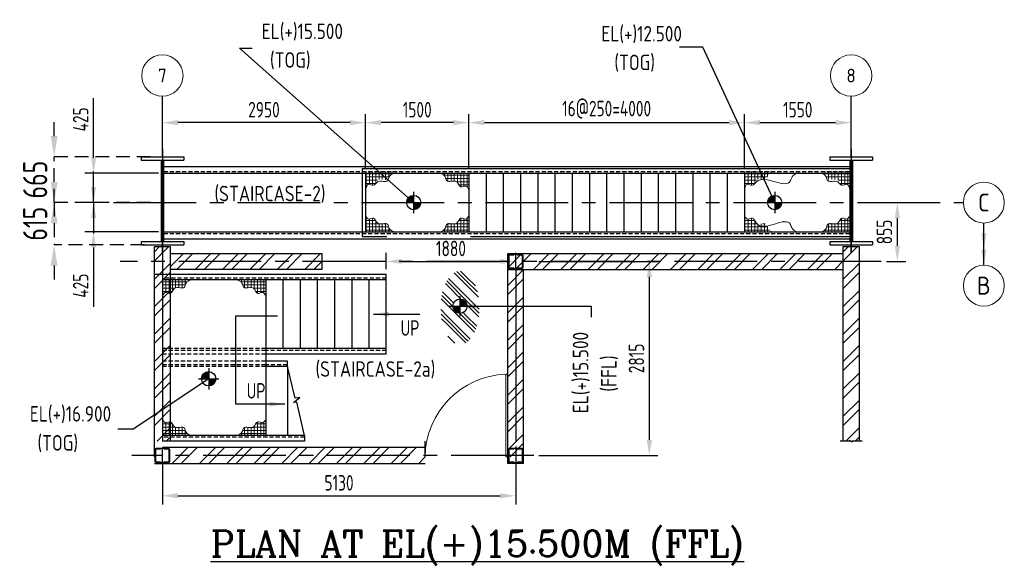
# Model space of a CAD drawing. Extents: x -287416 to 4934791, y -504132 to 1826789.
# Tile 198 of 256: x 522262 to 536557, y 298329 to 306216. Entities that reach past the tile are written whole.
import ezdxf
from ezdxf.enums import TextEntityAlignment as Align

# ---------------------------------------------------------------- set-up
doc = ezdxf.new("R2010")
doc.units = 0
doc.header["$LTSCALE"] = 800
doc.header["$MEASUREMENT"] = 0
for name, pattern in [('CENTER', [2, 1.25, -0.25, 0.25, -0.25]), ('CENTER2', [1.125, 0.75, -0.125, 0.125, -0.125]), ('CONTINOUS', [0]), ('HIDDEN', [0.375, 0.25, -0.125])]:
    doc.linetypes.add(name, pattern=pattern)
doc.layers.get('0').update_dxf_attribs({"linetype": 'CONTINUOUS'})
doc.layers.get('DEFPOINTS').update_dxf_attribs({"linetype": 'CONTINUOUS'})
for name, color, linetype in [('CABLE TRAYS', 7, 'CONTINUOUS'), ('CL', 2, 'CENTER2'), ('COL', 1, 'CENTER'), ('FLOOR BEAM', 6, 'CONTINUOUS'), ('GRID', 8, 'CENTER'), ('GT_5', 4, 'CONTINUOUS'), ('MECH_EQ', 251, 'HIDDEN'), ('WALL', 6, 'CONTINUOUS')]:
    doc.layers.add(name, color=color, linetype=linetype)
for name, color, linetype, lineweight in [('DOOR', 235, 'CONTINUOUS', 13), ('STAIR', 4, 'CONTINUOUS', 13), ('STEEL', 6, 'CONTINUOUS', 15), ('TEXT', 3, 'CONTINUOUS', 15), ('WALL HATCH', 251, 'CONTINUOUS', 13)]:
    doc.layers.add(name, color=color, linetype=linetype, lineweight=lineweight)
doc.styles.add('ROMANC', font='romanc')
doc.styles.add('ROMANS', font='ISO9.shx', dxfattribs={"width": 0.8})
doc.styles.add('S1', font='SIMPLEX.SHX', dxfattribs={"height": 200})
doc.linetypes.add('FENCELINE1', pattern='A,0.25,-0.1,[133,ltypeshp.shx,S=0.1,R=0,X=-0.1,Y=0],-0.1,1', length=1.45)
doc.dimstyles.new('DIM 75', dxfattribs={"dimtxt": 225, "dimasz": 225, "dimexe": 125, "dimexo": 75, "dimgap": 75, "dimtad": 1, "dimdec": 0, "dimzin": 0, "dimdsep": 46, "dimtxsty": 'ROMANS', "dimcen": 0, "dimclrd": 1, "dimclre": 1, "dimclrt": 3, "dimadec": 0, "dimazin": 0, "dimtfac": 1, "dimtdec": 0, "dimtix": 1, "dimtmove": 0, "dimatfit": 0, "dimfxl": 1, "dimtolj": 1, "dimtzin": 0, "dimarcsym": 0})
doc.dimstyles.new('STANDARD$0', dxfattribs={"dimtxt": 250, "dimasz": 200, "dimexe": 0, "dimexo": 0, "dimgap": 100, "dimtad": 1, "dimdec": 0, "dimzin": 0, "dimdsep": 46, "dimtxsty": 'S1', "dimcen": 0, "dimadec": 0, "dimazin": 0, "dimtfac": 1, "dimtdec": 0, "dimtmove": 2, "dimatfit": 3, "dimfxl": 1, "dimtolj": 1, "dimtzin": 0, "dimarcsym": 0})
pattern_1 = [(90, (-716429, -591540.604), (-46.875, 7e-15), []), (180, (-716429, -591540.604), (-7e-15, -46.875), [])]
pattern_2 = [(45, (-524333.34, -200839.23), (-198.87378, 198.87378), []), (45, (-524200.76, -200839.23), (-198.87378, 198.87378), [])]
pattern_3 = [(90, (-719379, -593085.5), (-46.875, 7e-15), []), (180, (-719379, -593085.5), (-7e-15, -46.875), [])]
pattern_4 = [(90, (-719630.103, -593085.5), (-46.875, 7e-15), []), (180, (-719630.103, -593085.5), (-7e-15, -46.875), [])]

# ---------------------------------------------------------------- blocks, each defined once
blk = doc.blocks.new('A$C18D71BFD')
at = {"color": 252, "linetype": 'ByBlock'}
blk.add_line((310, 1395), (310, -115), dxfattribs=at)
at = {"layer": 'GRID', "color": 1, "linetype": 'ByBlock', "ltscale": 4}
for p, q in [((0, 1280), (0, 1230)), ((0, 1280), (620, 1280)), ((0, 1230), (620, 1230)), ((292, 1230), (292, 50)), ((328, 1230), (328, 50)), ((620, 1280), (620, 1230)), ((0, 50), (0, 0)), ((0, 50), (620, 50)), ((620, 50), (620, 0)), ((0, 0), (620, 0))]:
    blk.add_line(p, q, dxfattribs=at)
blk = doc.blocks.new('*D1054')
at = {"layer": 'DEFPOINTS', "color": 0, "linetype": 'ByBlock', "transparency": 16777216}
for p in [(8450, 1159), (8450, 892), (4450, 425)]:
    blk.add_point(p, dxfattribs=at)
at = {"layer": 'FLOOR BEAM', "color": 1, "linetype": 'ByBlock', "lineweight": -2, "transparency": 16777216}
for p, q in [((4450, 500), (4450, 1284)), ((4675, 1159), (8225, 1159)), ((8450, 967), (8450, 1284))]:
    blk.add_line(p, q, dxfattribs=at)
at = {"layer": 'FLOOR BEAM', "color": 1, "linetype": 'ByBlock', "transparency": 16777216}
for points in [[(4675, 1197), (4675, 1122), (4450, 1159)], [(8225, 1197), (8225, 1122), (8450, 1159)]]:
    blk.add_solid(points, dxfattribs=at)
at = {"layer": 'FLOOR BEAM', "color": 3, "linetype": 'ByBlock', "transparency": 16777216, "insert": (6450, 1347), "char_height": 225, "attachment_point": 5, "style": 'ROMANS'}
blk.add_mtext('\\A1;16@250=4000', dxfattribs=at)
blk = doc.blocks.new('*D1055')
at = {"layer": 'DEFPOINTS', "color": 0, "linetype": 'ByBlock', "transparency": 16777216}
for p in [(10000, 1159), (10000, 730), (8450, 425)]:
    blk.add_point(p, dxfattribs=at)
at = {"layer": 'FLOOR BEAM', "color": 1, "linetype": 'ByBlock', "lineweight": -2, "transparency": 16777216}
for p, q in [((8450, 500), (8450, 1284)), ((8675, 1159), (9775, 1159)), ((10000, 805), (10000, 1284))]:
    blk.add_line(p, q, dxfattribs=at)
at = {"layer": 'FLOOR BEAM', "color": 1, "linetype": 'ByBlock', "transparency": 16777216}
for points in [[(8675, 1197), (8675, 1122), (8450, 1159)], [(9775, 1197), (9775, 1122), (10000, 1159)]]:
    blk.add_solid(points, dxfattribs=at)
at = {"layer": 'FLOOR BEAM', "color": 3, "linetype": 'ByBlock', "transparency": 16777216, "insert": (9225, 1347), "char_height": 225, "attachment_point": 5, "style": 'ROMANS'}
blk.add_mtext('\\A1;1550', dxfattribs=at)
blk = doc.blocks.new('*D1056')
at = {"layer": 'DEFPOINTS', "color": 0, "linetype": 'ByBlock', "transparency": 16777216}
for p in [(2950, 1159), (4450, 1017), (2950, 425)]:
    blk.add_point(p, dxfattribs=at)
at = {"layer": 'FLOOR BEAM', "color": 1, "linetype": 'ByBlock', "lineweight": -2, "transparency": 16777216}
for p, q in [((2950, 500), (2950, 1284)), ((4225, 1159), (3175, 1159)), ((4450, 1092), (4450, 1284))]:
    blk.add_line(p, q, dxfattribs=at)
at = {"layer": 'FLOOR BEAM', "color": 1, "linetype": 'ByBlock', "transparency": 16777216}
for points in [[(3175, 1197), (3175, 1122), (2950, 1159)], [(4225, 1197), (4225, 1122), (4450, 1159)]]:
    blk.add_solid(points, dxfattribs=at)
at = {"layer": 'FLOOR BEAM', "color": 3, "linetype": 'ByBlock', "transparency": 16777216, "insert": (3700, 1347), "char_height": 225, "attachment_point": 5, "style": 'ROMANS'}
blk.add_mtext('\\A1;1500', dxfattribs=at)
blk = doc.blocks.new('*D1057')
at = {"layer": 'DEFPOINTS', "color": 0, "linetype": 'ByBlock', "transparency": 16777216}
for p in [(18, 425), (-999, 0), (-709, 0)]:
    blk.add_point(p, dxfattribs=at)
at = {"layer": 'FLOOR BEAM', "color": 1, "linetype": 'ByBlock', "lineweight": -2, "transparency": 16777216}
for p, q in [((-999, 650), (-999, 1513)), ((-57, 425), (-1124, 425)), ((-999, 0), (-999, 425)), ((-784, 0), (-1124, 0)), ((-999, -225), (-999, -450))]:
    blk.add_line(p, q, dxfattribs=at)
at = {"layer": 'FLOOR BEAM', "color": 1, "linetype": 'ByBlock', "transparency": 16777216}
for points in [[(-1036, 650), (-961, 650), (-999, 425)], [(-1036, -225), (-961, -225), (-999, 0)]]:
    blk.add_solid(points, dxfattribs=at)
at = {"layer": 'FLOOR BEAM', "color": 3, "linetype": 'ByBlock', "transparency": 16777216, "insert": (-1186, 1206), "char_height": 225, "attachment_point": 5, "rotation": 90, "style": 'ROMANS'}
blk.add_mtext('\\A1;425', dxfattribs=at)
blk = doc.blocks.new('*D1058')
at = {"layer": 'DEFPOINTS', "color": 0, "linetype": 'ByBlock', "transparency": 16777216}
for p in [(-709, 0), (-999, -425), (18, -425)]:
    blk.add_point(p, dxfattribs=at)
at = {"layer": 'FLOOR BEAM', "color": 1, "linetype": 'ByBlock', "lineweight": -2, "transparency": 16777216}
for p, q in [((-999, 225), (-999, 450)), ((-784, 0), (-1124, 0)), ((-999, 0), (-999, -425)), ((-57, -425), (-1124, -425)), ((-999, -650), (-999, -1513))]:
    blk.add_line(p, q, dxfattribs=at)
at = {"layer": 'FLOOR BEAM', "color": 1, "linetype": 'ByBlock', "transparency": 16777216}
for points in [[(-1036, 225), (-961, 225), (-999, 0)], [(-1036, -650), (-961, -650), (-999, -425)]]:
    blk.add_solid(points, dxfattribs=at)
at = {"layer": 'FLOOR BEAM', "color": 3, "linetype": 'ByBlock', "transparency": 16777216, "insert": (-1186, -1206), "char_height": 225, "attachment_point": 5, "rotation": 90, "style": 'ROMANS'}
blk.add_mtext('\\A1;425', dxfattribs=at)
blk = doc.blocks.new('asd')
at = {"layer": 'FLOOR BEAM', "linetype": 'ByBlock'}
h = blk.add_hatch(color=1, dxfattribs=at)
h.dxf.hatch_style = 1
h.paths.add_polyline_path([(265614, 304272, 0.414214), (265510, 304168), (265614, 304168)])
h = blk.add_hatch(color=1, dxfattribs=at)
h.dxf.hatch_style = 1
h.paths.add_polyline_path([(265718, 304168), (265614, 304168), (265614, 304064, 0.414214)])
at = {"layer": 'FLOOR BEAM', "color": 1, "linetype": 'ByBlock'}
for p, q in [((265614, 304324), (265614, 304012)), ((265467, 304168), (265761, 304168))]:
    blk.add_line(p, q, dxfattribs=at)
blk.add_circle((265614, 304168), 104, dxfattribs=at)
blk = doc.blocks.new('Stub column')
at = {"layer": 'STAIR', "linetype": 'ByBlock'}
for p, q in [((-108, 90), (-108, -90)), ((-108, 90), (-100, 90)), ((-108, 90), (-100, 90)), ((-108, 90), (-108, -90)), ((-25, 100), (-100, 100)), ((-100, 100), (-100, -100)), ((-100, 100), (-100, -100)), ((-25, 100), (-100, 100)), ((90, 108), (-90, 108)), ((-90, 100), (-90, 108)), ((-90, 100), (-90, 108)), ((-25, 100), (100, 100)), ((90, 100), (90, 108)), ((100, 100), (100, -100)), ((108, 90), (100, 90)), ((108, 90), (108, -90)), ((-108, -90), (-100, -90)), ((-108, -90), (-100, -90)), ((-100, -100), (-25, -100)), ((-100, -100), (-25, -100)), ((-90, -100), (-90, -108)), ((-90, -100), (-90, -108)), ((90, -108), (-90, -108)), ((100, -100), (-25, -100)), ((90, -100), (90, -108)), ((108, -90), (100, -90))]:
    blk.add_line(p, q, dxfattribs=at)
for points in [[(-25, -100), (-25, -97, 0.401544), (-31, -91), (-88, -88, -0.401544), (-94, -82), (-94, 82, -0.401544), (-88, 88), (-31, 91, 0.401544), (-25, 97), (-25, 100)], [(-25, -100), (-25, -97, 0.401544), (-31, -91), (-88, -88, -0.401544), (-94, -82), (-94, 82, -0.401544), (-88, 88), (-31, 91, 0.401544), (-25, 97), (-25, 100)], [(25, -100), (25, -97, -0.401544), (31, -91), (88, -88, 0.401544), (94, -82), (94, 82, 0.401544), (88, 88), (31, 91, -0.401544), (25, 97), (25, 100)]]:
    blk.add_lwpolyline(points, format="xyb", dxfattribs=at)
blk = doc.blocks.new('SERVICE BUILDING-ARCH$0$dd1')
at = {"layer": 'DOOR'}
blk.add_lwpolyline([(-1000, 975), (0, 975), (0, 1000), (-1000, 1000)], close=True, dxfattribs=at)
blk.add_arc((13, 1014), 1014, 182.2093, 269.2412, dxfattribs=at)
blk = doc.blocks.new('*D1059')
at = {"layer": 'CABLE TRAYS', "color": 1, "linetype": 'CONTINOUS', "lineweight": -2, "transparency": 16777216}
for p, q in [((10600, 0), (10796, 0)), ((10671, -630), (10671, -225)), ((10512, -855), (10796, -855))]:
    blk.add_line(p, q, dxfattribs=at)
at = {"layer": 'CABLE TRAYS', "color": 1, "linetype": 'CONTINOUS', "transparency": 16777216}
for points in [[(10633, -225), (10708, -225), (10671, 0)], [(10633, -630), (10708, -630), (10671, -855)]]:
    blk.add_solid(points, dxfattribs=at)
at = {"layer": 'DEFPOINTS', "color": 0, "linetype": 'CONTINOUS', "transparency": 16777216}
for p in [(10525, 0), (10671, 0), (10437, -855)]:
    blk.add_point(p, dxfattribs=at)
at = {"layer": 'CABLE TRAYS', "color": 3, "linetype": 'CONTINOUS', "transparency": 16777216, "insert": (10483, -427), "char_height": 225, "attachment_point": 5, "rotation": 90, "style": 'ROMANS'}
blk.add_mtext('\\A1;855', dxfattribs=at)
blk = doc.blocks.new('*D1060')
at = {"layer": 'CABLE TRAYS', "color": 1, "linetype": 'CONTINOUS', "lineweight": -2, "transparency": 16777216}
for p, q in [((5467, -855), (7196, -855)), ((7071, -3445), (7071, -1080)), ((5467, -3670), (7196, -3670))]:
    blk.add_line(p, q, dxfattribs=at)
at = {"layer": 'CABLE TRAYS', "color": 1, "linetype": 'CONTINOUS', "transparency": 16777216}
for points in [[(7033, -1080), (7108, -1080), (7071, -855)], [(7033, -3445), (7108, -3445), (7071, -3670)]]:
    blk.add_solid(points, dxfattribs=at)
at = {"layer": 'DEFPOINTS', "color": 0, "linetype": 'CONTINOUS', "transparency": 16777216}
for p in [(5392, -855), (7071, -855), (5392, -3670)]:
    blk.add_point(p, dxfattribs=at)
at = {"layer": 'CABLE TRAYS', "color": 3, "linetype": 'CONTINOUS', "transparency": 16777216, "insert": (6883, -2262), "char_height": 225, "attachment_point": 5, "rotation": 90, "style": 'ROMANS'}
blk.add_mtext('\\A1;2815', dxfattribs=at)
blk = doc.blocks.new('*D1061')
at = {"layer": 'CABLE TRAYS', "color": 1, "linetype": 'CONTINOUS', "lineweight": -2, "transparency": 16777216}
for p, q in [((5130, -3542), (5130, -4380)), ((0, -3758), (0, -4380)), ((225, -4255), (4905, -4255))]:
    blk.add_line(p, q, dxfattribs=at)
at = {"layer": 'CABLE TRAYS', "color": 1, "linetype": 'CONTINOUS', "transparency": 16777216}
for points in [[(225, -4217), (225, -4292), (0, -4255)], [(4905, -4217), (4905, -4292), (5130, -4255)]]:
    blk.add_solid(points, dxfattribs=at)
at = {"layer": 'DEFPOINTS', "color": 0, "linetype": 'CONTINOUS', "transparency": 16777216}
for p in [(5130, -3467), (0, -3683), (5130, -4255)]:
    blk.add_point(p, dxfattribs=at)
at = {"layer": 'CABLE TRAYS', "color": 3, "linetype": 'CONTINOUS', "transparency": 16777216, "insert": (2565, -4067), "char_height": 225, "attachment_point": 5, "style": 'ROMANS'}
blk.add_mtext('\\A1;5130', dxfattribs=at)
blk = doc.blocks.new('*D1062')
at = {"layer": 'CL', "color": 1, "linetype": 'CONTINOUS', "lineweight": -2, "transparency": 16777216}
for p, q in [((3250, -965), (3250, -730)), ((3475, -855), (4905, -855)), ((5130, -965), (5130, -730))]:
    blk.add_line(p, q, dxfattribs=at)
at = {"layer": 'CL', "color": 1, "linetype": 'CONTINOUS', "transparency": 16777216}
for points in [[(3475, -817), (3475, -892), (3250, -855)], [(4905, -817), (4905, -892), (5130, -855)]]:
    blk.add_solid(points, dxfattribs=at)
at = {"layer": 'DEFPOINTS', "color": 0, "linetype": 'CONTINOUS', "transparency": 16777216}
for p in [(5130, -855), (3250, -1040), (5130, -1040)]:
    blk.add_point(p, dxfattribs=at)
at = {"layer": 'CL', "color": 3, "linetype": 'CONTINOUS', "transparency": 16777216, "insert": (4190, -667), "char_height": 225, "attachment_point": 5, "style": 'ROMANS'}
blk.add_mtext('\\A1;1880', dxfattribs=at)
blk = doc.blocks.new('*D1063')
at = {"layer": 'CL', "color": 1, "linetype": 'CONTINOUS', "lineweight": -2, "transparency": 16777216}
for p, q in [((0, 740), (0, 1284)), ((2725, 1159), (225, 1159)), ((2950, 600), (2950, 1284))]:
    blk.add_line(p, q, dxfattribs=at)
at = {"layer": 'CL', "color": 1, "linetype": 'CONTINOUS', "transparency": 16777216}
for points in [[(225, 1197), (225, 1122), (0, 1159)], [(2725, 1197), (2725, 1122), (2950, 1159)]]:
    blk.add_solid(points, dxfattribs=at)
at = {"layer": 'DEFPOINTS', "color": 0, "linetype": 'CONTINOUS', "transparency": 16777216}
for p in [(0, 1159), (0, 665), (2950, 525)]:
    blk.add_point(p, dxfattribs=at)
at = {"layer": 'CL', "color": 3, "linetype": 'CONTINOUS', "transparency": 16777216, "insert": (1475, 1347), "char_height": 225, "attachment_point": 5, "style": 'ROMANS'}
blk.add_mtext('\\A1;2950', dxfattribs=at)
blk = doc.blocks.new('*D1064')
at = {"layer": 'DEFPOINTS', "color": 0, "transparency": 16777216}
for p in [(522762, 303563), (522762, 302948), (524073, 302948)]:
    blk.add_point(p, dxfattribs=at)
at = {"layer": 'MECH_EQ', "color": 9, "lineweight": -2, "transparency": 16777216}
for p, q in [((522762, 303863), (522762, 304163)), ((522762, 303563), (522762, 302948)), ((524073, 302948), (522762, 302948)), ((522762, 302648), (522762, 302348))]:
    blk.add_line(p, q, dxfattribs=at)
at = {"layer": 'MECH_EQ', "color": 9, "transparency": 16777216}
for points in [[(522712, 303863), (522812, 303863), (522762, 303563)], [(522712, 302648), (522812, 302648), (522762, 302948)]]:
    blk.add_solid(points, dxfattribs=at)
at = {"layer": 'MECH_EQ', "transparency": 16777216, "insert": (522487, 303256), "char_height": 350, "attachment_point": 5, "rotation": 90, "style": 'ROMANS'}
blk.add_mtext('\\A1;615', dxfattribs=at)
blk = doc.blocks.new('*D1065')
at = {"layer": 'DEFPOINTS', "color": 0, "transparency": 16777216}
for p in [(522762, 304228), (524163, 304228), (524163, 303563)]:
    blk.add_point(p, dxfattribs=at)
at = {"layer": 'MECH_EQ', "color": 9, "lineweight": -2, "transparency": 16777216}
for p, q in [((522762, 304528), (522762, 304828)), ((524163, 304228), (522762, 304228)), ((522762, 303563), (522762, 304228)), ((524163, 303563), (522762, 303563)), ((522762, 303263), (522762, 302963))]:
    blk.add_line(p, q, dxfattribs=at)
at = {"layer": 'MECH_EQ', "color": 9, "transparency": 16777216}
for points in [[(522712, 304528), (522812, 304528), (522762, 304228)], [(522712, 303263), (522812, 303263), (522762, 303563)]]:
    blk.add_solid(points, dxfattribs=at)
at = {"layer": 'MECH_EQ', "transparency": 16777216, "insert": (522487, 303896), "char_height": 350, "attachment_point": 5, "rotation": 90, "style": 'ROMANS'}
blk.add_mtext('\\A1;665', dxfattribs=at)
blk = doc.blocks.new('stair c-row 15.50')
at = {"layer": 'FLOOR BEAM', "linetype": 'ByBlock'}
h = blk.add_hatch(dxfattribs=at)
h.set_pattern_fill('GOST_GROUND', color=1, scale=20, angle=90)
h.set_pattern_definition([(135, (304739.63, -275485.63), (4e-14, 282.84271), [400]), (135, (304739.63, -275425.63), (4e-14, 282.84271), [400]), (135, (304739.63, -275365.63), (4e-14, 282.84271), [400])])
edge = h.paths.add_edge_path()
edge.add_ellipse((4321.6, -1526.6), major_axis=(0, -533), ratio=0.5253285, start_angle=0, end_angle=360)
h.paths.add_polyline_path([(4321.6, -1400, -1), (4321.6, -1608, -1)], flags=16)
at = {"layer": 'STEEL', "linetype": 'Continuous'}
h = blk.add_hatch(dxfattribs=at)
h.set_pattern_fill('ANSI37', scale=375, angle=45, style=0)
h.set_pattern_definition([(90, (-716489, -591565.604), (-46.875, 7e-15), []), (180, (-716489, -591565.604), (-7e-15, -46.875), [])])
edge = h.paths.add_edge_path()
edge.add_spline(control_points=[(2950, 187.1), (2959.5, 224.5), (2976.7, 292.1), (3085.6, 220.2), (3113.2, 382.1), (3278.2, 294.1), (3287.4, 417.9), (3336.7, 438.2), (3365.5, 450)], knot_values=[0, 0, 0, 0, 127.6323984, 230.8954121, 368.026736, 576.9100767, 665.765296, 789.6846452, 789.6846452, 789.6846452, 789.6846452], degree=3, periodic=0)
edge.add_line((3365.5, 450), (2950, 450))
edge.add_line((2950, 450), (2950, 187.1))
h = blk.add_hatch(dxfattribs=at)
h.set_pattern_fill('ANSI37', scale=375, angle=45, style=0)
h.set_pattern_definition([(90, (-711598.1, -591565.604), (-46.875, 7e-15), []), (180, (-711598.1, -591565.604), (-7e-15, -46.875), [])])
edge = h.paths.add_edge_path()
edge.add_spline(control_points=[(8450, 187.1), (8459.5, 224.5), (8476.7, 292.1), (8585.6, 220.2), (8613.2, 382.1), (8778.2, 294.1), (8787.4, 417.9), (8836.7, 438.2), (8865.5, 450)], knot_values=[0, 0, 0, 0, 127.6323984, 230.8954121, 368.026736, 576.9100767, 665.765296, 789.6846452, 789.6846452, 789.6846452, 789.6846452], degree=3, periodic=0)
edge.add_line((8865.5, 450), (8450, 450))
edge.add_line((8450, 450), (8450, 187.1))
h = blk.add_hatch(dxfattribs=at)
h.set_pattern_fill('ANSI37', scale=375, angle=45, style=0)
h.set_pattern_definition([(90, (-710854.1, -591565.604), (-46.875, 7e-15), []), (180, (-710854.1, -591565.604), (-7e-15, -46.875), [])])
edge = h.paths.add_edge_path()
edge.add_spline(control_points=[(9982, 187.1), (9972.5, 224.5), (9955.3, 292.1), (9846.4, 220.2), (9818.8, 382.1), (9653.8, 294.1), (9644.6, 417.9), (9595.3, 438.2), (9566.5, 450)], knot_values=[0, 0, 0, 0, 127.6323984, 230.8954121, 368.026736, 576.9100767, 665.765296, 789.6846452, 789.6846452, 789.6846452, 789.6846452], degree=3, periodic=0)
edge.add_line((9566.5, 450), (9982, 450))
edge.add_line((9982, 450), (9982, 187.1))
h = blk.add_hatch(dxfattribs=at)
h.set_pattern_fill('ANSI37', scale=375, angle=45, style=0)
h.set_pattern_definition(pattern_1)
edge = h.paths.add_edge_path()
edge.add_spline(control_points=[(4450, 162.1), (4440.5, 199.5), (4423.3, 267.1), (4314.4, 195.2), (4286.8, 357.1), (4121.8, 269.1), (4112.6, 392.9), (4063.3, 413.2), (4034.5, 425)], knot_values=[0, 0, 0, 0, 127.6323984, 230.8954121, 368.026736, 576.9100767, 665.765296, 789.6846452, 789.6846452, 789.6846452, 789.6846452], degree=3, periodic=0)
edge.add_line((4034.5, 425), (4450, 425))
edge.add_line((4450, 425), (4450, 162.1))
h = blk.add_hatch(dxfattribs=at)
h.set_pattern_fill('ANSI37', scale=375, angle=45, style=0)
h.set_pattern_definition([(90, (-716489, -591540.604), (-46.875, 7e-15), []), (180, (-716489, -591540.604), (-7e-15, -46.875), [])])
edge = h.paths.add_edge_path()
edge.add_spline(control_points=[(2950, -162.1), (2959.5, -199.5), (2976.7, -267.1), (3085.6, -195.2), (3113.2, -357.1), (3278.2, -269.1), (3287.4, -392.9), (3336.7, -413.2), (3365.5, -425)], knot_values=[0, 0, 0, 0, 127.6323984, 230.8954121, 368.026736, 576.9100767, 665.765296, 789.6846452, 789.6846452, 789.6846452, 789.6846452], degree=3, periodic=0)
edge.add_line((3365.5, -425), (2950, -425))
edge.add_line((2950, -425), (2950, -162.1))
h = blk.add_hatch(dxfattribs=at)
h.set_pattern_fill('ANSI37', scale=375, angle=45, style=0)
h.set_pattern_definition(pattern_1)
edge = h.paths.add_edge_path()
edge.add_spline(control_points=[(4450, -162.1), (4440.5, -199.5), (4423.3, -267.1), (4314.4, -195.2), (4286.8, -357.1), (4121.8, -269.1), (4112.6, -392.9), (4063.3, -413.2), (4034.5, -425)], knot_values=[0, 0, 0, 0, 127.6323984, 230.8954121, 368.026736, 576.9100767, 665.765296, 789.6846452, 789.6846452, 789.6846452, 789.6846452], degree=3, periodic=0)
edge.add_line((4034.5, -425), (4450, -425))
edge.add_line((4450, -425), (4450, -162.1))
h = blk.add_hatch(dxfattribs=at)
h.set_pattern_fill('ANSI37', scale=375, angle=45, style=0)
h.set_pattern_definition([(90, (-711598.1, -591540.604), (-46.875, 7e-15), []), (180, (-711598.1, -591540.604), (-7e-15, -46.875), [])])
edge = h.paths.add_edge_path()
edge.add_spline(control_points=[(8450, -162.1), (8459.5, -199.5), (8476.7, -267.1), (8585.6, -195.2), (8613.2, -357.1), (8778.2, -269.1), (8787.4, -392.9), (8836.7, -413.2), (8865.5, -425)], knot_values=[0, 0, 0, 0, 127.6323984, 230.8954121, 368.026736, 576.9100767, 665.765296, 789.6846452, 789.6846452, 789.6846452, 789.6846452], degree=3, periodic=0)
edge.add_line((8865.5, -425), (8450, -425))
edge.add_line((8450, -425), (8450, -162.1))
h = blk.add_hatch(dxfattribs=at)
h.set_pattern_fill('ANSI37', scale=375, angle=45, style=0)
h.set_pattern_definition([(90, (-710854.1, -591540.604), (-46.875, 7e-15), []), (180, (-710854.1, -591540.604), (-7e-15, -46.875), [])])
edge = h.paths.add_edge_path()
edge.add_spline(control_points=[(9982, -162.1), (9972.5, -199.5), (9955.3, -267.1), (9846.4, -195.2), (9818.8, -357.1), (9653.8, -269.1), (9644.6, -392.9), (9595.3, -413.2), (9566.5, -425)], knot_values=[0, 0, 0, 0, 127.6323984, 230.8954121, 368.026736, 576.9100767, 665.765296, 789.6846452, 789.6846452, 789.6846452, 789.6846452], degree=3, periodic=0)
edge.add_line((9566.5, -425), (9982, -425))
edge.add_line((9982, -425), (9982, -162.1))
h = blk.add_hatch(dxfattribs=at)
h.set_pattern_fill('ANSI37', color=1, scale=375, angle=45, style=0)
h.set_pattern_definition(pattern_4)
edge = h.paths.add_edge_path()
edge.add_spline(control_points=[(0, -1382.8), (9.5, -1345.4), (26.7, -1277.8), (135.6, -1349.7), (163.2, -1187.8), (328.2, -1275.8), (337.4, -1152), (386.7, -1131.7), (415.5, -1119.9)], knot_values=[0, 0, 0, 0, 127.6323984, 230.8954121, 368.026736, 576.9100767, 665.765296, 789.6846452, 789.6846452, 789.6846452, 789.6846452], degree=3, periodic=0)
edge.add_line((415.5, -1119.9), (0, -1119.9))
edge.add_line((0, -1119.9), (0, -1382.8))
h = blk.add_hatch(dxfattribs=at)
h.set_pattern_fill('ANSI37', color=1, scale=375, angle=45, style=0)
h.set_pattern_definition(pattern_3)
edge = h.paths.add_edge_path()
edge.add_spline(control_points=[(1500, -1382.8), (1490.5, -1345.4), (1473.3, -1277.8), (1364.4, -1349.7), (1336.8, -1187.8), (1171.8, -1275.8), (1162.6, -1152), (1113.3, -1131.7), (1084.5, -1119.9)], knot_values=[0, 0, 0, 0, 127.6323984, 230.8954121, 368.026736, 576.9100767, 665.765296, 789.6846452, 789.6846452, 789.6846452, 789.6846452], degree=3, periodic=0)
edge.add_line((1084.5, -1119.9), (1500, -1119.9))
edge.add_line((1500, -1119.9), (1500, -1382.8))
h = blk.add_hatch(dxfattribs=at)
h.set_pattern_fill('ANSI37', color=1, scale=375, angle=45, style=0)
h.set_pattern_definition(pattern_4)
edge = h.paths.add_edge_path()
edge.add_spline(control_points=[(0, -3117), (9.5, -3154.4), (26.7, -3222), (135.6, -3150.1), (163.2, -3312), (328.2, -3224), (337.4, -3347.8), (386.7, -3368.1), (415.5, -3379.9)], knot_values=[0, 0, 0, 0, 127.6323984, 230.8954121, 368.026736, 576.9100767, 665.765296, 789.6846452, 789.6846452, 789.6846452, 789.6846452], degree=3, periodic=0)
edge.add_line((415.5, -3379.9), (0, -3379.9))
edge.add_line((0, -3379.9), (0, -3117))
h = blk.add_hatch(dxfattribs=at)
h.set_pattern_fill('ANSI37', color=1, scale=375, angle=45, style=0)
h.set_pattern_definition(pattern_3)
edge = h.paths.add_edge_path()
edge.add_spline(control_points=[(1500, -3117), (1490.5, -3154.4), (1473.3, -3222), (1364.4, -3150.1), (1336.8, -3312), (1171.8, -3224), (1162.6, -3347.8), (1113.3, -3368.1), (1084.5, -3379.9)], knot_values=[0, 0, 0, 0, 127.6323984, 230.8954121, 368.026736, 576.9100767, 665.765296, 789.6846452, 789.6846452, 789.6846452, 789.6846452], degree=3, periodic=0)
edge.add_line((1084.5, -3379.9), (1500, -3379.9))
edge.add_line((1500, -3379.9), (1500, -3117))
at = {"layer": 'WALL HATCH'}
h = blk.add_hatch(dxfattribs=at)
h.set_pattern_fill('ANSI32', color=1, scale=750, style=0)
h.set_pattern_definition([(45, (-524333.34, -200789.23), (-198.87378, 198.87378), []), (45, (-524200.76, -200789.23), (-198.87378, 198.87378), [])])
h.paths.add_polyline_path([(115, -3459.9), (115, -640), (-115, -640), (-115, -3459.9)])
h = blk.add_hatch(dxfattribs=at)
h.set_pattern_fill('ANSI32', color=1, scale=750, style=0)
h.set_pattern_definition([(45, (-514333.34, -200789.23), (-198.87378, 198.87378), []), (45, (-514200.76, -200789.23), (-198.87378, 198.87378), [])])
h.paths.add_polyline_path([(10115, -3459.9), (10115, -640), (9885, -640), (9885, -3459.9)])
h = blk.add_hatch(dxfattribs=at)
h.set_pattern_fill('ANSI32', color=1, scale=750, style=0)
h.set_pattern_definition(pattern_2)
h.paths.add_polyline_path([(2315, -740), (310, -740), (115, -740), (115, -970), (2315, -970)])
h = blk.add_hatch(dxfattribs=at)
h.set_pattern_fill('ANSI32', color=1, scale=750, style=0)
h.set_pattern_definition([(45, (-177954.45, -293315), (-198.87378, 198.87378), []), (45, (-177821.87, -293315), (-198.87378, 198.87378), [])])
h.paths.add_polyline_path([(9885, -740), (5015, -740), (5015, -970), (9885, -970)])
h = blk.add_hatch(dxfattribs=at)
h.set_pattern_fill('ANSI32', color=1, scale=750, style=0)
h.set_pattern_definition(pattern_2)
h.paths.add_polyline_path([(5245, -970), (5015, -970), (5015, -3690), (5245, -3690)])
h = blk.add_hatch(dxfattribs=at)
h.set_pattern_fill('ANSI32', color=1, scale=750, style=0)
h.set_pattern_definition([(45, (-524333.34, -200934.23), (-198.87378, 198.87378), []), (45, (-524200.76, -200934.23), (-198.87378, 198.87378), [])])
h.paths.add_polyline_path([(115, -3555), (3815, -3555), (3815, -3785), (115, -3785)])
at = {"layer": 'CABLE TRAYS', "color": 1, "linetype": 'CONTINOUS'}
for p, q in [((3648, 0), (1119, 2241)), ((1119, 2241), (1303, 2241)), ((0, -615), (0, -3467)), ((5130, -963), (5130, -3467)), ((3250, -1119.9), (0, -1119.9)), ((1500, -1119.9), (1500, -3379.9)), ((1750, -1119.9), (1750, -2119.9)), ((2000, -1119.9), (2000, -2119.9)), ((2250, -1119.9), (2250, -2119.9)), ((2500, -1119.9), (2500, -2119.9)), ((2750, -1119.9), (2750, -2119.9)), ((3000, -1119.9), (3000, -2119.9)), ((3250, -2199.9), (3250, -1039.9)), ((1069, -1643.8), (1671, -1643.8)), ((3250, -2119.9), (1500, -2119.9)), ((3250, -2199.9), (1500, -2199.9)), ((1815, -2299.9), (1500, -2299.9)), ((1815, -2379.9), (1500, -2379.9)), ((1815, -2379.9), (1815, -2299.9)), ((1815, -2379.9), (1815, -3379.9)), ((1929.5, -2838.8), (1815, -2379.9)), ((672.5, -2557), (-422, -3289)), ((1903.5, -2902.8), (1995.2, -2829.6)), ((1995.2, -2829.6), (1929.5, -2838.8)), ((1954.5, -2897.8), (1903.5, -2902.8)), ((2065, -3379.9), (1954.5, -2897.8)), ((-422, -3289), (-646, -3289)), ((2065, -3379.9), (0, -3379.9)), ((2065, -3379.9), (2065, -3459.9)), ((2065, -3459.9), (0, -3459.9)), ((3815, -3554.9), (0, -3554.9))]:
    blk.add_line(p, q, dxfattribs=at)
at = {"layer": 'CABLE TRAYS', "color": 2, "linetype": 'FENCELINE1', "ltscale": 0.1}
for p, q in [((2900, 493), (9982, 493)), ((2900, 493), (2900, -493)), ((2900, -493), (3261, -493)), ((4472, -493), (9982, -493))]:
    blk.add_line(p, q, dxfattribs=at)
at = {"layer": 'FLOOR BEAM', "color": 1, "linetype": 'ByBlock'}
for p, q in [((7845, 2255), (7509, 2255)), ((8890.6, 0), (7845, 2255)), ((18, -525), (9982, -525)), ((18, -525), (9982, -525))]:
    blk.add_line(p, q, dxfattribs=at)
at = {"layer": 'FLOOR BEAM', "color": 4, "linetype": 'ByBlock'}
for p, q in [((18, 525), (9982, 525)), ((18, 425), (9982, 425)), ((2950, 425), (2950, -425)), ((4450, 425), (4450, -425)), ((4700, 425), (4700, -425)), ((4950, 425), (4950, -425)), ((5200, 425), (5200, -425)), ((5450, 425), (5450, -425)), ((5700, 425), (5700, -425)), ((5950, 425), (5950, -425)), ((6200, 425), (6200, -425)), ((6450, 425), (6450, -425)), ((6700, 425), (6700, -425)), ((6950, 425), (6950, -425)), ((7200, 425), (7200, -425)), ((7450, 425), (7450, -425)), ((7700, 425), (7700, -425)), ((7950, 425), (7950, -425)), ((8200, 425), (8200, -425)), ((8450, 425), (8450, -425)), ((18, -425), (9982, -425))]:
    blk.add_line(p, q, dxfattribs=at)
at = {"layer": 'FLOOR BEAM', "color": 4, "linetype": 'HIDDEN', "ltscale": 0.3}
for p, q in [((18, 450), (9982, 450)), ((18, -450), (9982, -450))]:
    blk.add_line(p, q, dxfattribs=at)
at = {"layer": 'FLOOR BEAM', "color": 1, "linetype": 'HIDDEN', "ltscale": 0.3}
for p, q in [((3250, -1094.9), (0, -1094.9)), ((1500, -2119.9), (0, -2119.9)), ((1500, -2144.9), (0, -2144.9)), ((1500, -2199.9), (0, -2199.9)), ((3250, -2144.9), (1500, -2144.9)), ((1500, -2299.9), (0, -2299.9)), ((1500, -2354.9), (0, -2354.9)), ((1500, -2379.9), (0, -2379.9)), ((1815, -2354.9), (1500, -2354.9)), ((2065, -3404.9), (0, -3404.9))]:
    blk.add_line(p, q, dxfattribs=at)
at = {"layer": 'GRID', "linetype": 'CENTER2', "ltscale": 2}
for p, q in [((0, -730), (0, 1542)), ((10000, -730), (10000, 1542)), ((-709, 0), (11630, 0)), ((10437, -855), (-612, -855))]:
    blk.add_line(p, q, dxfattribs=at)
at = {"layer": 'GRID', "color": 1, "linetype": 'CENTER2', "ltscale": 2}
for p, q in [((0, -3778), (0, -3562)), ((5392, -3670), (-442, -3670))]:
    blk.add_line(p, q, dxfattribs=at)
at = {"layer": 'TEXT'}
for centre, radius in [((0, 1842), 300), ((10000, 1842), 300), ((11927, 0), 297), ((11927, -1205.8), 297)]:
    blk.add_circle(centre, radius, dxfattribs=at)
at = {"layer": 'TEXT', "color": 7}
for points in [[(2950, 187.1), (2994.1, 264.8), (3065.2, 251.5), (3126.1, 300.7), (3271.3, 317.5), (3294.4, 375.2), (3365.5, 425)], [(4450, 187.1), (4405.9, 239.8), (4334.8, 226.5), (4273.9, 300.7), (4128.7, 317.5), (4105.6, 375.2), (4034.5, 425)], [(8450, 187.1), (8494.1, 264.8), (8565.2, 251.5), (8626.1, 300.7), (9121.3, 317.5), (9144.4, 375.2), (9215.5, 425)], [(9982, 187.1), (9937.9, 264.8), (9866.8, 251.5), (9805.9, 300.7), (9660.7, 317.5), (9637.6, 375.2), (9566.5, 425)], [(2950, -187.1), (2994.1, -239.8), (3065.2, -226.5), (3126.1, -300.7), (3271.3, -317.5), (3294.4, -375.2), (3365.5, -425)], [(4450, -187.1), (4405.9, -239.8), (4334.8, -226.5), (4273.9, -300.7), (4128.7, -317.5), (4105.6, -375.2), (4034.5, -425)], [(8450, -187.1), (8494.1, -239.8), (8565.2, -226.5), (8626.1, -300.7), (9121.3, -317.5), (9144.4, -375.2), (9215.5, -425)], [(9982, -187.1), (9937.9, -239.8), (9866.8, -226.5), (9805.9, -300.7), (9660.7, -317.5), (9637.6, -375.2), (9566.5, -425)]]:
    blk.add_spline(points, degree=3, dxfattribs=at)
at = {"layer": 'TEXT', "color": 1}
for points in [[(0, -1357.8), (44.1, -1305.1), (115.2, -1318.4), (176.1, -1244.2), (321.3, -1227.4), (344.4, -1169.7), (415.5, -1119.9)], [(1500, -1357.8), (1455.9, -1305.1), (1384.8, -1318.4), (1323.9, -1244.2), (1178.7, -1227.4), (1155.6, -1169.7), (1084.5, -1119.9)], [(0, -3142), (44.1, -3194.7), (115.2, -3181.4), (176.1, -3255.6), (321.3, -3272.4), (344.4, -3330.1), (415.5, -3379.9)], [(1500, -3142), (1455.9, -3194.7), (1384.8, -3181.4), (1323.9, -3255.6), (1178.7, -3272.4), (1155.6, -3330.1), (1084.5, -3379.9)]]:
    blk.add_spline(points, degree=3, dxfattribs=at)
at = {"layer": 'WALL', "color": 1}
for p, q in [((-115, -640), (115, -640)), ((-115, -3690), (-115, -640)), ((115, -640), (115, -3459.9)), ((9885, -640), (10115, -640)), ((9885, -3459.9), (9885, -640)), ((10115, -640), (10115, -3459.9)), ((2315, -740), (2315, -970)), ((5015, -740), (9885, -740)), ((2315, -970), (115, -970)), ((5015, -970), (9885, -970)), ((5245, -3785), (5245, -970)), ((3815, -3690), (3815, -3459.9)), ((9982.5, -3459.9), (9840, -3459.9)), ((9982.5, -3459.9), (9982.5, -3447)), ((9982.5, -3447), (10017.5, -3472.8)), ((10160, -3459.9), (10017.5, -3459.9)), ((10017.5, -3459.9), (10017.5, -3472.8)), ((-115, -3785), (3815, -3785))]:
    blk.add_line(p, q, dxfattribs=at)
for points in [[(115, -740), (2315, -740)], [(5245, -3785), (5015, -3785), (5015, -740)], [(-115, -1039.9), (3250, -1039.9)]]:
    blk.add_lwpolyline(points, dxfattribs=at)
at = {"layer": 'COL', "color": 1, "xscale": -1, "rotation": 180}
for p in [(5130, -855), (0, -3670), (5130, -3670)]:
    blk.add_blockref('Stub column', p, dxfattribs=at)
at = {"layer": 'DOOR', "color": 1, "xscale": 1.2, "yscale": 1.2, "zscale": 1.2, "rotation": 270.0000000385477}
blk.add_blockref('SERVICE BUILDING-ARCH$0$dd1', (3815, -3690), dxfattribs=at)
at = {"layer": 'FLOOR BEAM', "color": 4, "linetype": 'ByBlock'}
for name, p in [('A$C18D71BFD', (-310, -615)), ('A$C18D71BFD', (9690, -615)), ('asd', (-261966, -304168)), ('asd', (-256723.4, -304168))]:
    blk.add_blockref(name, p, dxfattribs=at)
at = {"layer": 'FLOOR BEAM', "color": 1, "linetype": 'ByBlock', "rotation": 90}
blk.add_blockref('asd', (308489.6, -267118), dxfattribs=at)
at = {"layer": 'FLOOR BEAM', "color": 1, "linetype": 'ByBlock'}
blk.add_blockref('asd', (-264941.5, -306725), dxfattribs=at)
at = {"layer": 'FLOOR BEAM', "color": 4, "linetype": 'Continuous', "style": 'ROMANS'}
for s, height, p in [('7', 200, (0, 1842)), ('8', 200, (10000, 1842)), ('C', 260, (11927, 0)), ('B', 260, (11927, -1205.8))]:
    blk.add_text(s, height=height, dxfattribs=at).set_placement(p, align=Align.MIDDLE)
at = {"layer": 'GT_5', "style": 'ROMANC'}
blk.add_text('%%UPLAN AT EL(+)15.500M (FFL)', height=375, dxfattribs=at).set_placement((700, -5134))
at = {"layer": 'TEXT', "style": 'ROMANS', "width": 0.9}
for s, p in [('EL(+)15.500', (2032.6, 2485.1)), ('EL(+)12.500', (6958.6, 2450.1)), ('(TOG)', (1857, 2069)), ('(TOG)', (6857, 2034)), ('(STAIRCASE-2)', (1562, 131)), ('(STAIRCASE-2a)', (3093, -2414.8))]:
    blk.add_text(s, height=225, dxfattribs=at).set_placement(p, align=Align.MIDDLE)
at = {"layer": 'TEXT', "color": 1, "style": 'ROMANS', "width": 0.9}
for s, p in [('EL(+)15.500', (6070.9, -2466.4)), ('(FFL)', (6482, -2481))]:
    blk.add_text(s, height=225, rotation=90, dxfattribs=at).set_placement(p, align=Align.MIDDLE)
for s, p in [('EL(+)16.900', (-1333.4, -3064.9)), ('(TOG)', (-1519, -3486))]:
    blk.add_text(s, height=225, dxfattribs=at).set_placement(p, align=Align.MIDDLE)
at = {"layer": 'TEXT', "color": 1, "linetype": 'ByBlock', "char_height": 225, "width": 5130, "attachment_point": 9, "style": 'ROMANS'}
for insert in [(3732, -1932.8), (1497, -2844.8)]:
    blk.add_mtext('UP', dxfattribs=dict(at, insert=insert))
at = {"layer": 'CABLE TRAYS', "color": 4, "linetype": 'CONTINOUS'}
for base, p1, p2, picture, middle in [((10671, 0), (10437, -855), (10525, 0), '*D1059', (10483.5, -427.5)), ((7071, -855), (5392, -3670), (5392, -855), '*D1060', (6883.5, -2262.5))]:
    dim = blk.add_linear_dim(base=base, p1=p1, p2=p2, angle=90, dimstyle='DIM 75', dxfattribs=at)
    dim.commit()
    dim.dimension.update_dxf_attribs({"geometry": picture, "text_midpoint": middle})
dim = blk.add_linear_dim(base=(5130, -4255), p1=(0, -3683), p2=(5130, -3467), dimstyle='DIM 75', dxfattribs=at)
dim.commit()
dim.dimension.update_dxf_attribs({"geometry": '*D1061', "text_midpoint": (2565, -4067.5)})
at = {"layer": 'CL', "color": 4, "linetype": 'CONTINOUS'}
for base, p1, p2, picture, middle in [((0, 1159), (2950, 525), (0, 665), '*D1063', (1475, 1346.5)), ((5130, -855), (3250, -1039.9), (5130, -1039.9), '*D1062', (4190, -667.5))]:
    dim = blk.add_linear_dim(base=base, p1=p1, p2=p2, dimstyle='DIM 75', dxfattribs=at)
    dim.commit()
    dim.dimension.update_dxf_attribs({"geometry": picture, "text_midpoint": middle})
at = {"layer": 'FLOOR BEAM', "color": 4, "linetype": 'ByBlock'}
for base, p1, p2, picture, middle in [((-998.5, 0), (18, 425), (-709, 0), '*D1057', (-998.5, 1206.4)), ((-998.5, -425), (-709, 0), (18, -425), '*D1058', (-998.5, -1206.4))]:
    dim = blk.add_linear_dim(base=base, p1=p1, p2=p2, angle=90, dimstyle='DIM 75', dxfattribs=at)
    dim.commit()
    dim.dimension.update_dxf_attribs({"geometry": picture, "text_midpoint": middle, "dimtype": 128})
for base, p1, p2, picture, middle in [((2950, 1159), (4450, 1017), (2950, 425), '*D1056', (3700, 1346.5)), ((10000, 1159), (8450, 425), (10000, 730), '*D1055', (9225, 1346.5))]:
    dim = blk.add_linear_dim(base=base, p1=p1, p2=p2, dimstyle='DIM 75', dxfattribs=at)
    dim.commit()
    dim.dimension.update_dxf_attribs({"geometry": picture, "text_midpoint": middle})
dim = blk.add_linear_dim(base=(8450, 1159), p1=(4450, 425), p2=(8450, 892), text='16@250=<>', dimstyle='DIM 75', dxfattribs=at)
dim.commit()
dim.dimension.update_dxf_attribs({"geometry": '*D1054', "text_midpoint": (6450, 1346.5)})
at = {"layer": 'CABLE TRAYS', "color": 1, "linetype": 'CONTINOUS'}
for points in [[(4321.6, -1504), (6224, -1504), (6224, -1663)], [(1777, -2924.8), (1069, -2924.8), (1069, -1643.8)], [(3065, -1619.9), (3736, -1619.9)]]:
    blk.add_leader(points, dimstyle='DIM 75', override={"dimgap": 75, "dimtad": 0}, dxfattribs=at)
at = {"layer": 'FLOOR BEAM', "color": 4, "linetype": 'ByBlock'}
for points in [[(11927, -908.7), (11927, -297)], [(11927, -670.8), (11927, -297)]]:
    blk.add_leader(points, dimstyle='DIM 75', override={"dimgap": 75, "dimtad": 0}, dxfattribs=at)

msp = doc.modelspace()

# ---------------------------------------------------------------- block references
at = {"layer": 'CL', "color": 4, "linetype": 'CONTINOUS'}
msp.add_blockref('stair c-row 15.50', (524333.3, 303563.4), dxfattribs=at)

# ---------------------------------------------------------------- dimensions: what is measured, and where the dimension line sits
at = {"layer": 'MECH_EQ'}
for base, p1, p2, picture, middle in [((522761.9, 304228.4), (524162.5, 303563.4), (524162.5, 304228.4), '*D1065', (522486.9, 303895.9)), ((522761.9, 302948.4), (522761.9, 303563.4), (524072.6, 302948.4), '*D1064', (522486.9, 303255.9))]:
    dim = msp.add_linear_dim(base=base, p1=p1, p2=p2, angle=90, dimstyle='STANDARD$0', override={"dimtxt": 350, "dimasz": 300, "dimtxsty": 'ROMANS', "dimclrd": 9, "dimclre": 9, "dimclrt": 256, "dimtix": 1, "dimatfit": 0}, dxfattribs=at)
    dim.commit()
    dim.dimension.update_dxf_attribs({"geometry": picture, "text_midpoint": middle})

doc.saveas('drawing.dxf')
